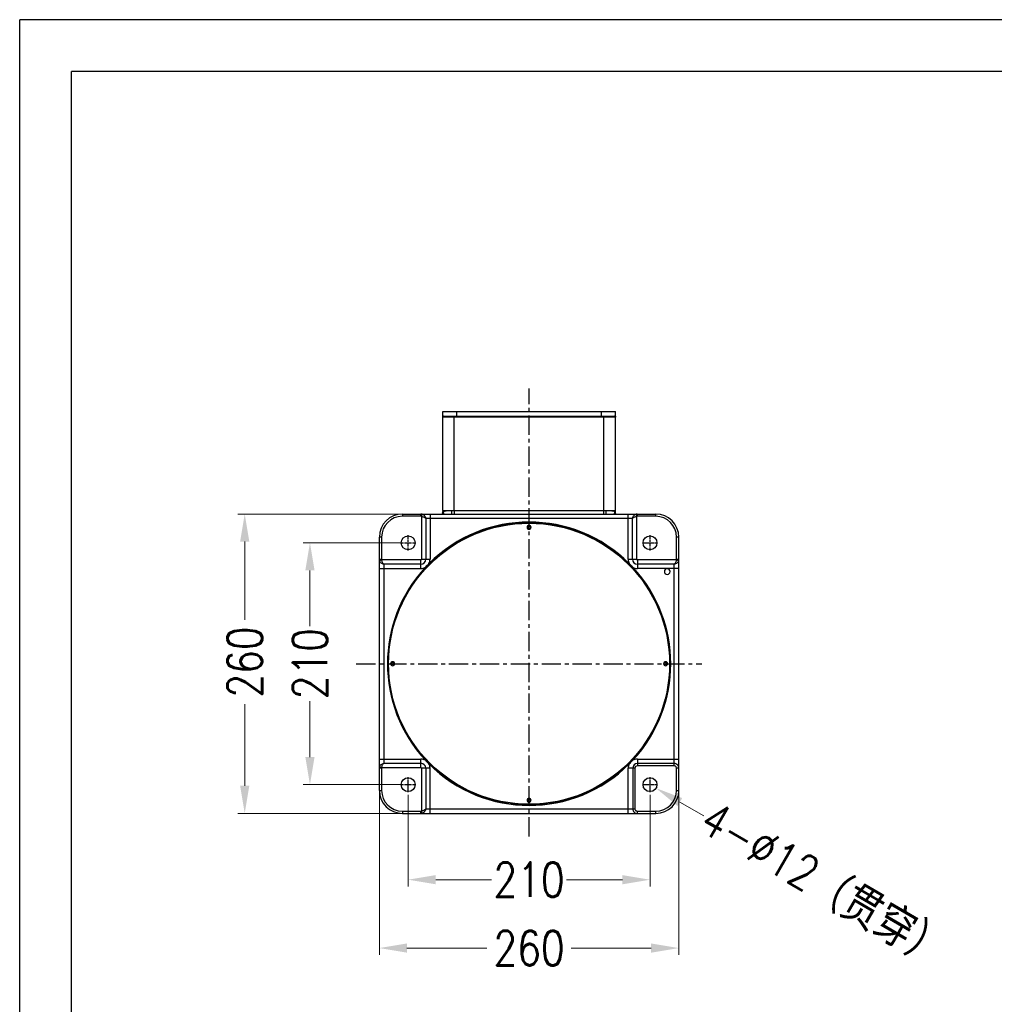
# Model space of a CAD drawing. Header units: millimetres. Extents: x 4724 to 6115, y 2276 to 3612.
# Tile 2 of 3: x 4724 to 5570, y 2757 to 3612. Entities that reach past the tile are written whole.
import ezdxf
from ezdxf.enums import TextEntityAlignment as Align

# ---------------------------------------------------------------- set-up
doc = ezdxf.new("R2010")
doc.units = ezdxf.units.MM
doc.linetypes.add('CENTER', pattern=[0.6, 0.375, -0.075, 0.075, -0.075])
for name, color, linetype in [('2细线层', 4, 'Continuous'), ('6文字层', 3, 'Continuous'), ('图框层', 7, 'Continuous')]:
    doc.layers.add(name, color=color, linetype=linetype)
doc.layers.add('dim', color=84, linetype='Continuous', lineweight=9)
doc.styles.add('TH_GBDIM', font='romans.shx', dxfattribs={"width": 0.8, "bigfont": 'gbcbig.shx'})
doc.styles.add('TXT08', font='txt.shx', dxfattribs={"width": 0.8, "bigfont": 'chineset.shx'})
doc.dimstyles.new('YanXiu', dxfattribs={"dimtxt": 2.5, "dimasz": 2.2, "dimexe": 0.66, "dimexo": 0.66, "dimgap": 0.66, "dimtad": 0, "dimdsep": 46, "dimtxsty": 'TXT08', "dimcen": 0, "dimclrd": 3, "dimclre": 3, "dimclrt": 90, "dimazin": 2, "dimtfac": 1, "dimtofl": 0, "dimtmove": 0, "dimatfit": 3, "dimfxl": 1, "dimlwd": 5, "dimlwe": 5, "dimarcsym": 0})

# ---------------------------------------------------------------- blocks, each defined once
blk = doc.blocks.new('*D3')
at = {"layer": 'Defpoints', "color": 0, "transparency": 16777216}
for p in [(5062.71, 3182.99), (4919.36, 2922.99), (5062.71, 2922.99)]:
    blk.add_point(p, dxfattribs=at)
at = {"layer": 'dim', "color": 3, "lineweight": 5, "transparency": 16777216}
for p, q in [((5056.71, 3182.99), (4913.37, 3182.99)), ((4919.36, 3158.99), (4919.36, 3091.05)), ((4919.36, 2946.99), (4919.36, 3017.89)), ((5056.71, 2922.99), (4913.37, 2922.99))]:
    blk.add_line(p, q, dxfattribs=at)
at = {"layer": 'dim', "color": 3, "transparency": 16777216}
for points in [[(4915.36, 3158.99), (4923.36, 3158.99), (4919.36, 3182.99)], [(4915.36, 2946.99), (4923.36, 2946.99), (4919.36, 2922.99)]]:
    blk.add_solid(points, dxfattribs=at)
at = {"layer": 'dim', "color": 90, "transparency": 16777216, "insert": (4919.36, 3054.47), "char_height": 30, "attachment_point": 5, "rotation": 90, "style": 'TXT08'}
blk.add_mtext('260', dxfattribs=at)
blk = doc.blocks.new('*D4')
at = {"layer": 'Defpoints', "color": 0, "transparency": 16777216}
for p in [(5061.24, 3157.99), (4975.99, 2947.99), (5061.24, 2947.99)]:
    blk.add_point(p, dxfattribs=at)
at = {"layer": 'dim', "color": 3, "lineweight": 5, "transparency": 16777216}
for p, q in [((5055.25, 3157.99), (4969.99, 3157.99)), ((4975.99, 3133.99), (4975.99, 3085.48)), ((4975.99, 2971.99), (4975.99, 3020.49)), ((5055.25, 2947.99), (4969.99, 2947.99))]:
    blk.add_line(p, q, dxfattribs=at)
at = {"layer": 'dim', "color": 3, "transparency": 16777216}
for points in [[(4971.99, 3133.99), (4979.99, 3133.99), (4975.99, 3157.99)], [(4971.99, 2971.99), (4979.99, 2971.99), (4975.99, 2947.99)]]:
    blk.add_solid(points, dxfattribs=at)
at = {"layer": 'dim', "color": 90, "transparency": 16777216, "insert": (4975.99, 3052.99), "char_height": 30, "attachment_point": 5, "rotation": 90, "style": 'TXT08'}
blk.add_mtext('210', dxfattribs=at)
blk = doc.blocks.new('*D5')
at = {"layer": 'Defpoints', "color": 0, "transparency": 16777216}
for p in [(5296.24, 2951.42), (5036.24, 2947.99), (5296.24, 2806.1)]:
    blk.add_point(p, dxfattribs=at)
at = {"layer": 'dim', "color": 3, "lineweight": 5, "transparency": 16777216}
for p, q in [((5036.24, 2941.99), (5036.24, 2800.11)), ((5296.24, 2945.42), (5296.24, 2800.11)), ((5060.24, 2806.1), (5129.66, 2806.1)), ((5272.24, 2806.1), (5202.82, 2806.1))]:
    blk.add_line(p, q, dxfattribs=at)
at = {"layer": 'dim', "color": 3, "transparency": 16777216}
for points in [[(5060.24, 2810.1), (5060.24, 2802.1), (5036.24, 2806.1)], [(5272.24, 2810.1), (5272.24, 2802.1), (5296.24, 2806.1)]]:
    blk.add_solid(points, dxfattribs=at)
at = {"layer": 'dim', "color": 90, "transparency": 16777216, "insert": (5166.24, 2806.1), "char_height": 30, "attachment_point": 5, "style": 'TXT08'}
blk.add_mtext('260', dxfattribs=at)
blk = doc.blocks.new('*D6')
at = {"layer": 'Defpoints', "color": 0, "transparency": 16777216}
for p in [(5061.24, 2945.23), (5271.24, 2945.23), (5271.24, 2865.47)]:
    blk.add_point(p, dxfattribs=at)
at = {"layer": 'dim', "color": 3, "lineweight": 5, "transparency": 16777216}
for p, q in [((5061.24, 2939.23), (5061.24, 2859.48)), ((5271.24, 2939.23), (5271.24, 2859.48)), ((5085.24, 2865.47), (5133.75, 2865.47)), ((5247.24, 2865.47), (5198.74, 2865.47))]:
    blk.add_line(p, q, dxfattribs=at)
at = {"layer": 'dim', "color": 3, "transparency": 16777216}
for points in [[(5085.24, 2869.47), (5085.24, 2861.47), (5061.24, 2865.47)], [(5247.24, 2869.47), (5247.24, 2861.47), (5271.24, 2865.47)]]:
    blk.add_solid(points, dxfattribs=at)
at = {"layer": 'dim', "color": 90, "transparency": 16777216, "insert": (5166.24, 2865.47), "char_height": 30, "attachment_point": 5, "style": 'TXT08'}
blk.add_mtext('210', dxfattribs=at)
blk = doc.blocks.new('*D7')
at = {"layer": 'Defpoints', "color": 0, "transparency": 16777216}
for p in [(5266.06, 2951.01), (5276.43, 2944.96)]:
    blk.add_point(p, dxfattribs=at)
at = {"layer": 'dim', "color": 3, "lineweight": 5, "transparency": 16777216}
blk.add_line((5317.9, 2920.79), (5297.16, 2932.88), dxfattribs=at)
at = {"layer": 'dim', "color": 3, "transparency": 16777216}
blk.add_solid([(5299.18, 2936.34), (5295.15, 2929.42), (5276.43, 2944.96)], dxfattribs=at)
at = {"layer": 'dim', "color": 90, "transparency": 16777216, "insert": (5422.37, 2859.9), "char_height": 30, "attachment_point": 5, "rotation": 329.76496, "style": 'TXT08'}
blk.add_mtext('4-{\\Ftxt,chineset|c134;∅12\\fSimSun|b0|i0|c134|p34;（贯穿）}', dxfattribs=at)
blk = doc.blocks.new('A4-1')
at = {"layer": '2细线层'}
for p in [(-200, -10), (10, 287)]:
    blk.add_line(p, (-200, 287), dxfattribs=at)
at = {"layer": '图框层'}
for p in [(-190, 0), (0, 277)]:
    blk.add_line(p, (-190, 277), dxfattribs=at)
at = {"layer": '6文字层', "style": 'TH_GBDIM', "width": 0.8, "flags": 8}
for tag, height, p in [('材料', 3.5, (-90, 34.96)), ('设计', 3.5, (-160.16, 21.88)), ('AAAA-A-AA', 2, (-128.37, 21.88)), ('名称', 5, (-30, 20.07)), ('A', 3.5, (-105, 9.38)), ('1：1', 3.5, (-67.5, 9.38)), ('编号', 5, (-30, 4.11))]:
    blk.add_attdef(tag, text='', height=height, dxfattribs=at).set_placement(p, align=Align.MIDDLE)

msp = doc.modelspace()

# ---------------------------------------------------------------- linework, layer by layer
at = {"color": 1, "linetype": 'CENTER', "ltscale": 44.704}
for p, q in [((5166.244, 2902.986), (5166.244, 3291.986)), ((5016.244, 3052.986), (5316.244, 3052.986))]:
    msp.add_line(p, q, dxfattribs=at)
at = {"color": 0, "linetype": 'Continuous'}
for p, q in [((5091.244, 3267.986), (5091.244, 3271.986)), ((5091.244, 3271.986), (5241.244, 3271.986)), ((5091.244, 3266.986), (5091.244, 3267.986)), ((5091.244, 3267.986), (5241.244, 3267.986)), ((5091.244, 3185.986), (5091.244, 3266.986)), ((5101.244, 3266.986), (5091.244, 3266.986)), ((5101.244, 3267.971), (5101.243, 3267.986)), ((5101.244, 3266.986), (5101.243, 3267.986)), ((5101.244, 3185.986), (5101.244, 3266.986)), ((5231.244, 3266.986), (5101.244, 3266.986)), ((5103.244, 3271.986), (5103.244, 3267.986)), ((5229.244, 3266.986), (5229.244, 3271.986)), ((5231.244, 3266.986), (5231.244, 3267.986)), ((5231.244, 3185.986), (5231.244, 3266.986)), ((5241.244, 3266.986), (5231.244, 3266.986)), ((5241.244, 3267.986), (5241.244, 3271.986)), ((5241.244, 3267.986), (5241.244, 3266.986)), ((5241.244, 3182.986), (5241.244, 3266.986)), ((5056.244, 3182.986), (5056.244, 3180.986)), ((5056.244, 3182.986), (5276.244, 3182.986)), ((5072.307, 3180.986), (5056.244, 3180.986)), ((5072.307, 3180.986), (5072.307, 3182.986)), ((5072.827, 3180.918), (5073.339, 3182.85)), ((5072.828, 3180.918), (5072.828, 3143.733)), ((5080.244, 3182.986), (5080.244, 3143.733)), ((5091.244, 3185.986), (5101.244, 3185.986)), ((5099.244, 3182.986), (5099.244, 3185.986)), ((5101.244, 3185.986), (5101.244, 3182.986)), ((5101.244, 3185.986), (5231.244, 3185.986)), ((5231.244, 3182.986), (5231.244, 3185.986)), ((5231.244, 3185.986), (5241.244, 3185.986)), ((5233.244, 3182.986), (5233.244, 3185.986)), ((5252.244, 3143.733), (5252.244, 3182.986)), ((5259.148, 3182.85), (5259.66, 3180.918)), ((5259.66, 3143.733), (5259.66, 3180.918)), ((5260.181, 3182.986), (5260.181, 3180.986)), ((5276.244, 3180.986), (5260.181, 3180.986)), ((5276.244, 3180.986), (5276.244, 3182.986)), ((5076.536, 3178.986), (5076.536, 3143.733)), ((5255.952, 3178.986), (5076.536, 3178.986)), ((5255.952, 3143.733), (5255.952, 3178.985)), ((5036.244, 2942.986), (5036.244, 3162.986)), ((5038.244, 3162.986), (5036.244, 3162.986)), ((5038.244, 3162.986), (5038.244, 3143.67)), ((5296.244, 3162.986), (5294.244, 3162.986)), ((5294.244, 3143.67), (5294.244, 3162.986)), ((5296.244, 2942.986), (5296.244, 3162.986)), ((5036.244, 3143.67), (5038.244, 3143.67)), ((5036.38, 3142.637), (5038.312, 3143.149)), ((5072.244, 3143.149), (5038.312, 3143.149)), ((5040.244, 3139.441), (5040.244, 2966.531)), ((5072.244, 3139.441), (5040.245, 3139.441)), ((5072.244, 3135.733), (5072.244, 3143.149)), ((5072.828, 3143.733), (5080.244, 3143.733)), ((5079.331, 3140.021), (5079.684, 3139.667)), ((5086.787, 3145.55), (5086.482, 3145.906)), ((5245.7, 3145.549), (5246.006, 3145.906)), ((5252.244, 3143.733), (5259.66, 3143.733)), ((5252.804, 3139.667), (5253.157, 3140.021)), ((5294.176, 3143.149), (5260.244, 3143.149)), ((5260.244, 3143.149), (5260.244, 3135.733)), ((5292.244, 3139.441), (5260.244, 3139.441)), ((5292.244, 2964.323), (5292.244, 3139.441)), ((5294.176, 3143.149), (5296.109, 3142.638)), ((5294.244, 3143.67), (5296.244, 3143.67)), ((5036.244, 3135.733), (5072.244, 3135.733)), ((5076.569, 3136.44), (5076.203, 3136.781)), ((5256.285, 3136.781), (5255.919, 3136.44)), ((5296.244, 3135.733), (5260.244, 3135.733)), ((5284.491, 3084.87), (5284.015, 3084.741)), ((5047.997, 3021.102), (5048.473, 3021.23)), ((5036.244, 2970.239), (5072.244, 2970.239)), ((5072.244, 2962.823), (5072.244, 2970.239)), ((5076.203, 2969.191), (5076.569, 2969.531)), ((5255.919, 2969.531), (5256.285, 2969.191)), ((5260.244, 2970.239), (5296.244, 2970.239)), ((5260.244, 2970.239), (5260.244, 2964.323)), ((5038.244, 2962.302), (5036.244, 2962.302)), ((5038.312, 2962.822), (5036.38, 2963.334)), ((5038.244, 2962.302), (5038.244, 2942.986)), ((5038.312, 2962.823), (5072.244, 2962.823)), ((5040.244, 2966.531), (5072.244, 2966.531)), ((5080.244, 2962.239), (5072.828, 2962.239)), ((5072.828, 2962.239), (5072.828, 2925.054)), ((5076.536, 2962.239), (5076.536, 2926.986)), ((5079.684, 2966.305), (5079.331, 2965.951)), ((5080.244, 2922.986), (5080.244, 2962.239)), ((5258.16, 2962.239), (5252.244, 2962.239)), ((5252.244, 2922.986), (5252.244, 2962.239)), ((5253.157, 2965.951), (5252.804, 2966.305)), ((5256.188, 2962.239), (5256.188, 2926.986)), ((5258.16, 2962.239), (5258.16, 2926.986)), ((5292.244, 2966.295), (5260.244, 2966.295)), ((5292.244, 2964.323), (5260.244, 2964.323)), ((5296.244, 2962.302), (5294.244, 2962.302)), ((5294.244, 2942.986), (5294.244, 2962.302)), ((5036.244, 2942.986), (5038.244, 2942.986)), ((5294.244, 2942.986), (5296.244, 2942.986)), ((5198.134, 2934.715), (5197.998, 2935.219)), ((5056.244, 2924.986), (5072.307, 2924.986)), ((5056.244, 2924.986), (5056.244, 2922.986)), ((5072.307, 2922.986), (5072.307, 2924.986)), ((5073.34, 2923.122), (5072.828, 2925.054)), ((5076.536, 2926.986), (5258.16, 2926.986)), ((5260.181, 2924.986), (5276.244, 2924.986)), ((5260.181, 2924.986), (5260.181, 2922.986)), ((5276.244, 2922.986), (5276.244, 2924.986)), ((5056.244, 2922.986), (5276.244, 2922.986))]:
    msp.add_line(p, q, dxfattribs=at)
at = {"color": 1, "linetype": 'CENTER', "ltscale": 6.096}
for p, q in [((5061.244, 3151.386), (5061.244, 3164.586)), ((5271.244, 3151.386), (5271.244, 3164.586)), ((5054.644, 3157.986), (5067.844, 3157.986)), ((5264.644, 3157.986), (5277.844, 3157.986)), ((5061.244, 2941.386), (5061.244, 2954.586)), ((5271.244, 2941.386), (5271.244, 2954.586)), ((5054.644, 2947.986), (5067.844, 2947.986)), ((5264.644, 2947.986), (5277.844, 2947.986))]:
    msp.add_line(p, q, dxfattribs=at)
at = {"color": 0, "linetype": 'Continuous'}
for points in [[(5091.079, 3183.612), (5091.072, 3183.566), (5091.048, 3183.425), (5091.023, 3183.294), (5090.998, 3183.173), (5090.973, 3183.062), (5090.955, 3182.986)], [(5091.244, 3185.983), (5091.243, 3185.764), (5091.236, 3185.435), (5091.224, 3185.118), (5091.208, 3184.813), (5091.186, 3184.522), (5091.161, 3184.247), (5091.132, 3183.988), (5091.1, 3183.746), (5091.079, 3183.612)], [(5241.409, 3183.612), (5241.39, 3183.737), (5241.357, 3183.979), (5241.328, 3184.238), (5241.303, 3184.513), (5241.281, 3184.804), (5241.264, 3185.108), (5241.252, 3185.425), (5241.245, 3185.754), (5241.244, 3185.983)], [(5241.533, 3182.986), (5241.516, 3183.057), (5241.491, 3183.168), (5241.466, 3183.289), (5241.441, 3183.419), (5241.417, 3183.558), (5241.409, 3183.611)]]:
    msp.add_lwpolyline(points, dxfattribs=at)
for centre, radius in [((5166.244, 3052.986), 122), ((5166.244, 3171.486), 1.25), ((5061.244, 3157.986), 6), ((5271.244, 3157.986), 6), ((5047.744, 3052.986), 1.25), ((5284.744, 3052.986), 1.25), ((5061.244, 2947.986), 6), ((5271.244, 2947.986), 6), ((5166.244, 2934.486), 1.25)]:
    msp.add_circle(centre, radius, dxfattribs=at)
for centre, radius, start, end in [((5092.244, 3266.986), 1, 90, 180), ((5240.244, 3266.986), 1, 0, 90), ((5056.244, 3162.986), 20, 90, 180), ((5056.244, 3162.986), 18, 90, 180), ((5072.305, 3178.973), 4.013, 75.059275, 89.971405), ((5072.307, 3178.952), 2.034, 75.157922, 90.00003), ((5260.183, 3178.973), 4.013, 90.027252, 104.947495), ((5260.181, 3178.953), 2.033, 89.998639, 104.850511), ((5276.244, 3162.986), 20, 0, 90), ((5276.244, 3162.986), 18, 360, 90), ((5166.244, 3052.986), 123, 45.040157, 134.959843), ((5166.244, 3052.986), 122.5, 45.040157, 134.959843), ((5166.244, 3171.486), 1.75, 0, 180), ((5166.244, 3171.486), 1.75, 180, 0), ((5040.257, 3143.672), 4.013, 180.027252, 194.947497), ((5040.277, 3143.67), 2.033, 179.998637, 194.85051), ((5072.244, 3143.733), 4.292, 270, 360), ((5072.244, 3143.733), 0.584, 270, 360), ((5166.244, 3052.986), 122.5, 134.959843, 137.057814), ((5072.244, 3143.733), 8, 332.35701, 360), ((5260.244, 3143.733), 8, 180, 207.64299), ((5166.244, 3052.986), 122.5, 42.942186, 45.040157), ((5260.244, 3143.733), 4.292, 180, 270), ((5260.244, 3143.733), 0.584, 180, 270), ((5292.211, 3143.67), 2.034, 345.157926, 0.000015), ((5292.231, 3143.672), 4.013, 345.059275, 359.971405), ((5166.244, 3052.986), 123, 137.057814, 222.942186), ((5166.244, 3052.986), 122.5, 137.057814, 222.942186), ((5072.244, 3143.733), 8, 270, 299.660647), ((5166.244, 3052.986), 122.5, 317.057814, 42.942186), ((5166.244, 3052.986), 123, 317.057814, 42.942186), ((5260.244, 3143.733), 8, 240.339353, 270), ((5286.244, 3132.986), 2.5, 0, 180), ((5286.244, 3132.986), 2.5, 180, 0), ((5047.744, 3052.986), 1.75, 0, 180), ((5047.744, 3052.986), 1.75, 180, 0), ((5166.242, 3052.991), 119.5, 179.617137, 180.378762), ((5284.744, 3052.986), 1.75, 0, 180), ((5284.744, 3052.986), 1.75, 180, 0), ((5166.242, 3052.991), 119.5, 359.619467, 0.384949), ((5072.244, 2962.239), 8, 60.339353, 90), ((5166.244, 3052.986), 122.5, 222.942186, 225.040157), ((5166.244, 3052.986), 122.5, 314.959843, 317.057814), ((5260.244, 2962.239), 8, 90, 119.660647), ((5040.257, 2962.3), 4.013, 165.059273, 179.971405), ((5040.278, 2962.302), 2.034, 165.157924, 180.000024), ((5072.244, 2962.239), 4.292, 0, 90), ((5072.244, 2962.239), 0.584, 0, 90), ((5072.244, 2962.239), 8, 0, 27.64299), ((5166.244, 3052.986), 123, 225.040157, 314.959843), ((5166.244, 3052.986), 122.5, 225.040157, 314.959843), ((5260.244, 2962.239), 8, 152.35701, 180), ((5260.244, 2962.239), 4.056, 90, 180), ((5260.244, 2962.239), 2.084, 90, 180), ((5056.244, 2942.986), 20, 180, 270), ((5056.244, 2942.986), 18, 180, 270), ((5276.244, 2942.986), 20, 270, 0), ((5276.244, 2942.986), 18, 270, 360), ((5166.244, 2934.486), 1.75, 0, 180), ((5166.244, 2934.486), 1.75, 180, 0), ((5166.242, 3052.991), 119.5, 269.623966, 270.377081), ((5072.307, 2927.019), 2.033, 269.998639, 284.850513), ((5072.305, 2926.998), 4.013, 270.027252, 284.947497)]:
    msp.add_arc(centre, radius, start, end, dxfattribs=at)
for points, knots in [([(5072.828, 3180.918), (5073.247, 3180.863), (5074.045, 3180.691), (5075.115, 3180.252), (5075.957, 3179.686), (5076.383, 3179.223), (5076.536, 3178.986)], [0, 0, 0, 0, 0.2956499, 0.567074, 0.8027324, 1, 1, 1, 1]), ([(5073.34, 3182.85), (5073.77, 3182.735), (5074.598, 3182.359), (5075.595, 3181.444), (5076.273, 3180.286), (5076.489, 3179.42), (5076.536, 3178.986)], [0, 0, 0, 0, 0.252053, 0.5033342, 0.7532386, 1, 1, 1, 1]), ([(5091.08, 3183.612), (5091.096, 3183.716), (5091.148, 3183.921), (5091.32, 3184.304), (5091.517, 3184.554), (5091.666, 3184.7)], [0, 0, 0, 0, 0.2523834, 0.5021512, 1, 1, 1, 1]), ([(5091.244, 3185.983), (5091.244, 3185.398), (5091.224, 3184.618), (5091.171, 3183.841), (5091.155, 3183.647)], [0, 0, 0, 0, 0.750275, 1, 1, 1, 1]), ([(5091.244, 3185.986), (5091.244, 3185.88), (5091.264, 3185.665), (5091.384, 3185.223), (5091.545, 3184.908), (5091.666, 3184.7)], [0, 0, 0, 0, 0.2316726, 0.472113, 1, 1, 1, 1]), ([(5091.529, 3184.94), (5091.598, 3184.996), (5091.76, 3185.104), (5092.167, 3185.312), (5092.823, 3185.549), (5093.771, 3185.792), (5094.475, 3185.924), (5094.858, 3185.986)], [0, 0, 0, 0, 0.0758018, 0.1658262, 0.3892651, 0.6690216, 1, 1, 1, 1]), ([(5091.919, 3182.986), (5091.977, 3182.986), (5092.081, 3182.995), (5092.215, 3183.048), (5092.302, 3183.134), (5092.342, 3183.239), (5092.346, 3183.352), (5092.32, 3183.515), (5092.239, 3183.722), (5092.109, 3183.968), (5091.962, 3184.214), (5091.81, 3184.457), (5091.713, 3184.619), (5091.666, 3184.7)], [0, 0, 0, 0, 0.0804189, 0.1434733, 0.1956206, 0.2446933, 0.2959393, 0.3511287, 0.472251, 0.6028404, 0.7368351, 0.8701337, 1, 1, 1, 1]), ([(5237.63, 3185.986), (5238.013, 3185.924), (5238.717, 3185.792), (5239.665, 3185.549), (5240.321, 3185.312), (5240.728, 3185.104), (5240.89, 3184.996), (5240.959, 3184.94)], [0, 0, 0, 0, 0.3309824, 0.6107404, 0.8341778, 0.9242005, 1, 1, 1, 1]), ([(5240.822, 3184.7), (5240.728, 3184.536), (5240.575, 3184.294), (5240.379, 3183.968), (5240.249, 3183.722), (5240.169, 3183.515), (5240.142, 3183.352), (5240.147, 3183.239), (5240.186, 3183.134), (5240.273, 3183.048), (5240.407, 3182.995), (5240.511, 3182.986), (5240.569, 3182.986)], [0, 0, 0, 0, 0.2631313, 0.3971566, 0.5277168, 0.6488639, 0.7040585, 0.7553281, 0.8043772, 0.8564851, 0.9195526, 1, 1, 1, 1]), ([(5240.822, 3184.7), (5240.943, 3184.908), (5241.105, 3185.223), (5241.224, 3185.665), (5241.244, 3185.88), (5241.244, 3185.986)], [0, 0, 0, 0, 0.5278747, 0.7683333, 1, 1, 1, 1]), ([(5241.409, 3183.612), (5241.377, 3183.813), (5241.236, 3184.216), (5240.975, 3184.551), (5240.822, 3184.7)], [0, 0, 0, 0, 0.4883584, 1, 1, 1, 1]), ([(5241.336, 3183.613), (5241.32, 3183.81), (5241.265, 3184.599), (5241.244, 3185.39), (5241.244, 3185.983)], [0, 0, 0, 0, 0.2496954, 1, 1, 1, 1]), ([(5255.952, 3178.986), (5256.001, 3179.419), (5256.214, 3180.285), (5256.893, 3181.444), (5257.889, 3182.359), (5258.718, 3182.735), (5259.148, 3182.85)], [0, 0, 0, 0, 0.246642, 0.4965492, 0.747962, 1, 1, 1, 1]), ([(5255.952, 3178.985), (5256.101, 3179.225), (5256.533, 3179.684), (5257.373, 3180.252), (5258.443, 3180.689), (5259.241, 3180.865), (5259.66, 3180.918)], [0, 0, 0, 0, 0.1972821, 0.4329064, 0.7044282, 1, 1, 1, 1]), ([(5040.244, 3139.441), (5039.81, 3139.49), (5038.945, 3139.702), (5037.786, 3140.381), (5036.871, 3141.378), (5036.495, 3142.206), (5036.38, 3142.637)], [0, 0, 0, 0, 0.246642, 0.4965492, 0.747962, 1, 1, 1, 1]), ([(5040.245, 3139.441), (5040.005, 3139.59), (5039.546, 3140.021), (5038.978, 3140.861), (5038.541, 3141.932), (5038.365, 3142.729), (5038.312, 3143.149)], [0, 0, 0, 0, 0.197282, 0.4329064, 0.7044282, 1, 1, 1, 1]), ([(5079.331, 3140.021), (5078.817, 3139.474), (5077.785, 3138.384), (5076.732, 3137.314), (5076.203, 3136.781)], [0, 0, 0, 0, 0.5, 1, 1, 1, 1]), ([(5256.285, 3136.781), (5255.757, 3137.314), (5254.703, 3138.384), (5253.671, 3139.474), (5253.157, 3140.021)], [0, 0, 0, 0, 0.5, 1, 1, 1, 1]), ([(5294.176, 3143.149), (5294.121, 3142.729), (5293.949, 3141.931), (5293.51, 3140.862), (5292.944, 3140.02), (5292.481, 3139.594), (5292.244, 3139.441)], [0, 0, 0, 0, 0.2956499, 0.567074, 0.8027324, 1, 1, 1, 1]), ([(5296.108, 3142.637), (5295.993, 3142.206), (5295.617, 3141.378), (5294.702, 3140.381), (5293.544, 3139.703), (5292.678, 3139.488), (5292.244, 3139.441)], [0, 0, 0, 0, 0.252053, 0.5033342, 0.7532386, 1, 1, 1, 1]), ([(5076.203, 2969.191), (5076.732, 2968.658), (5077.785, 2967.588), (5078.817, 2966.498), (5079.331, 2965.951)], [0, 0, 0, 0, 0.5, 1, 1, 1, 1]), ([(5253.157, 2965.951), (5253.671, 2966.498), (5254.703, 2967.588), (5255.757, 2968.658), (5256.285, 2969.191)], [0, 0, 0, 0, 0.5, 1, 1, 1, 1]), ([(5036.38, 2963.335), (5036.495, 2963.765), (5036.871, 2964.593), (5037.786, 2965.59), (5038.944, 2966.268), (5039.81, 2966.484), (5040.244, 2966.531)], [0, 0, 0, 0, 0.252053, 0.5033342, 0.7532386, 1, 1, 1, 1]), ([(5038.312, 2962.823), (5038.367, 2963.242), (5038.539, 2964.04), (5038.978, 2965.11), (5039.544, 2965.952), (5040.007, 2966.378), (5040.244, 2966.531)], [0, 0, 0, 0, 0.2956499, 0.567074, 0.8027324, 1, 1, 1, 1]), ([(5296.244, 2962.302), (5296.244, 2962.822), (5296.037, 2963.872), (5295.146, 2965.2), (5293.817, 2966.088), (5292.765, 2966.295), (5292.244, 2966.295)], [0, 0, 0, 0, 0.2499511, 0.4996658, 0.749686, 1, 1, 1, 1]), ([(5294.244, 2962.302), (5294.244, 2962.563), (5294.141, 2963.092), (5293.699, 2963.763), (5293.034, 2964.215), (5292.505, 2964.323), (5292.244, 2964.323)], [0, 0, 0, 0, 0.2501079, 0.5000455, 0.750109, 1, 1, 1, 1]), ([(5076.536, 2926.986), (5076.387, 2926.747), (5075.955, 2926.287), (5075.115, 2925.719), (5074.045, 2925.283), (5073.248, 2925.106), (5072.828, 2925.054)], [0, 0, 0, 0, 0.197282, 0.4329064, 0.7044282, 1, 1, 1, 1]), ([(5076.536, 2926.986), (5076.487, 2926.552), (5076.274, 2925.686), (5075.596, 2924.528), (5074.599, 2923.613), (5073.771, 2923.237), (5073.34, 2923.122)], [0, 0, 0, 0, 0.246642, 0.4965492, 0.747962, 1, 1, 1, 1]), ([(5256.188, 2926.986), (5256.188, 2926.465), (5256.395, 2925.413), (5257.284, 2924.083), (5258.611, 2923.193), (5259.662, 2922.986), (5260.181, 2922.986)], [0, 0, 0, 0, 0.250459, 0.5004085, 0.7501975, 1, 1, 1, 1]), ([(5258.16, 2926.986), (5258.16, 2926.724), (5258.267, 2926.196), (5258.72, 2925.531), (5259.392, 2925.09), (5259.92, 2924.986), (5260.181, 2924.986)], [0, 0, 0, 0, 0.2500575, 0.4999567, 0.750047, 1, 1, 1, 1])]:
    msp.add_open_spline(points, degree=3, knots=knots, dxfattribs=at)

# ---------------------------------------------------------------- block references
at = {"layer": '6文字层', "xscale": 4.5, "yscale": 4.5, "zscale": 4.5}
msp.add_blockref('A4-1', (5623.981, 2320.686), dxfattribs=at)

# ---------------------------------------------------------------- dimensions: what is measured, and where the dimension line sits
at = {"layer": 'dim'}
dim = msp.add_linear_dim(base=(4919.365, 2922.986), p1=(5062.707, 3182.986), p2=(5062.707, 2922.986), angle=90, dimstyle='YanXiu', override={"dimtxt": 30, "dimasz": 24, "dimexe": 5.997, "dimexo": 5.997, "dimgap": 5.997}, dxfattribs=at)
dim.commit()
dim.dimension.update_dxf_attribs({"geometry": '*D3', "text_midpoint": (4919.365, 3054.466), "dimtype": 160})
dim = msp.add_linear_dim(base=(4975.986, 2947.986), p1=(5061.244, 3157.986), p2=(5061.244, 2947.986), angle=90, dimstyle='YanXiu', override={"dimtxt": 30, "dimasz": 24, "dimexe": 5.997, "dimexo": 5.997, "dimgap": 5.997}, dxfattribs=at)
dim.commit()
dim.dimension.update_dxf_attribs({"geometry": '*D4', "text_midpoint": (4975.986, 3052.986)})
for base, p1, p2, picture, middle in [((5296.244, 2806.104), (5036.244, 2947.986), (5296.244, 2951.417), '*D5', (5166.244, 2806.104)), ((5271.244, 2865.474), (5061.244, 2945.23), (5271.244, 2945.23), '*D6', (5166.244, 2865.474))]:
    dim = msp.add_linear_dim(base=base, p1=p1, p2=p2, dimstyle='YanXiu', override={"dimtxt": 30, "dimasz": 24, "dimexe": 5.997, "dimexo": 5.997, "dimgap": 5.997}, dxfattribs=at)
    dim.commit()
    dim.dimension.update_dxf_attribs({"geometry": picture, "text_midpoint": middle})
dim = msp.add_diameter_dim_2p(p1=(5266.06, 2951.007), p2=(5276.428, 2944.965), text='4-{\\Ftxt,chineset|c134;<>\\fSimSun|b0|i0|c134|p34;（贯穿）}', dimstyle='YanXiu', override={"dimtxt": 30, "dimasz": 24, "dimexe": 5.997, "dimexo": 5.997, "dimgap": 5.997}, dxfattribs=at)
dim.commit()
dim.dimension.update_dxf_attribs({"geometry": '*D7', "text_midpoint": (5422.373, 2859.903)})

doc.saveas('drawing.dxf')
